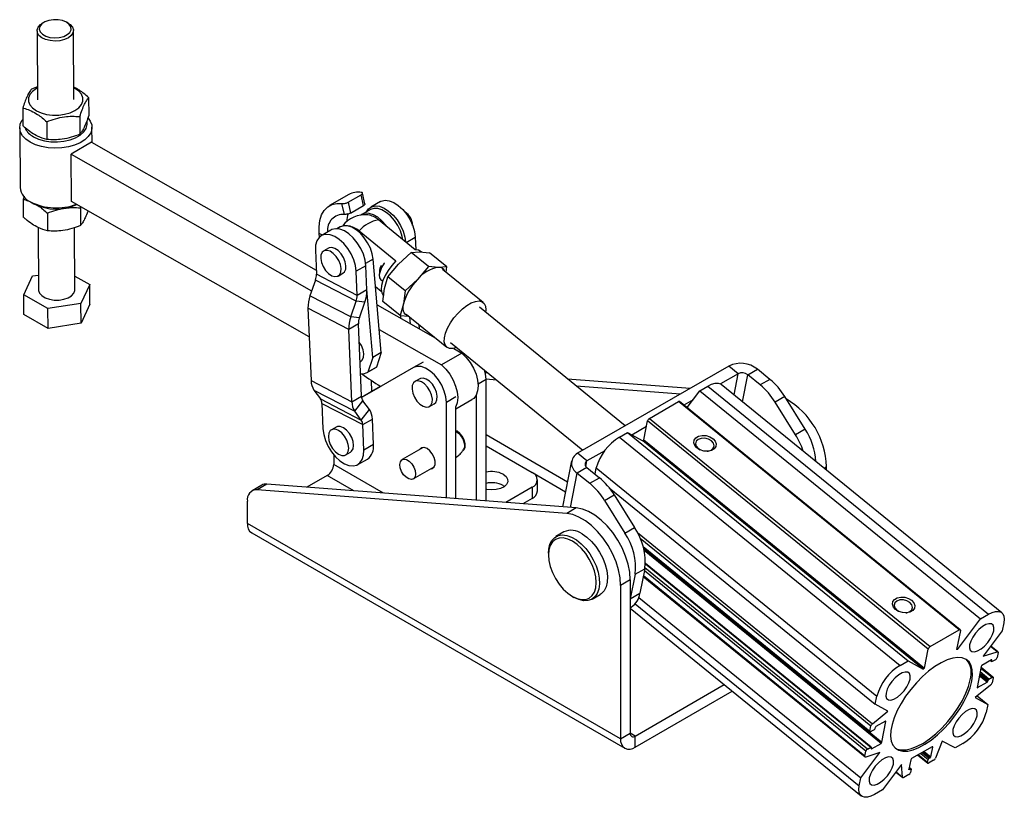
# Model space of a CAD drawing. Extents: x 26 to 331, y 10 to 281.
# Tile 3 of 9: x 103 to 211, y 22 to 108. Entities that reach past the tile are written whole.
import ezdxf

# ---------------------------------------------------------------- set-up
doc = ezdxf.new("R2010")
doc.units = 0
doc.layers.get('0').update_dxf_attribs({"linetype": 'CONTINUOUS'})

msp = doc.modelspace()

# ---------------------------------------------------------------- linework, layer by layer
at = {"color": 7, "linetype": 'CONTINUOUS'}
for p, q in [((105.538721, 107.272696), (105.36071, 107.167009)), ((108.219024, 107.184368), (108.039744, 107.287884)), ((104.794774, 106.361586), (104.840801, 98.782201)), ((108.840729, 98.80649), (108.794702, 106.385878)), ((104.832332, 100.177035), (104.189379, 99.948522)), ((110.467798, 99.009739), (110.479644, 97.058955)), ((103.218057, 97.866709), (103.229903, 95.915926)), ((105.871604, 96.356413), (105.88345, 94.405629)), ((109.496476, 96.927927), (109.508322, 94.977143)), ((102.890747, 95.697522), (102.930554, 89.142377)), ((110.838275, 94.070277), (110.828102, 95.745722)), ((110.792321, 94.096431), (108.547257, 92.800384)), ((110.792321, 94.096431), (135.474103, 80.048514)), ((108.578854, 87.597237), (108.547257, 92.800384)), ((108.547257, 92.800384), (134.972039, 77.760418)), ((103.393456, 88.160187), (103.279012, 87.829144)), ((103.279012, 87.829144), (103.290858, 85.878359)), ((139.059197, 88.358564), (136.937877, 87.133951)), ((138.997302, 87.515688), (140.411515, 88.332096)), ((140.671239, 87.142644), (140.411515, 88.332096)), ((140.820831, 87.328577), (140.561003, 88.518505)), ((104.072912, 87.557877), (104.431471, 87.350838)), ((134.699735, 72.73024), (108.578854, 87.597237)), ((109.557431, 86.890362), (109.601064, 87.015435)), ((109.557431, 86.890362), (109.569277, 84.939577)), ((138.569509, 86.178801), (138.308425, 87.37448)), ((138.997302, 87.515688), (139.257026, 86.326236)), ((139.257026, 86.326236), (140.671239, 87.142644)), ((141.426002, 86.708318), (140.489085, 86.167448)), ((142.522009, 87.577742), (141.461348, 86.965436)), ((105.932559, 86.318848), (105.944405, 84.368063)), ((146.358698, 82.293633), (142.323536, 85.577269)), ((104.926172, 84.724204), (104.967687, 77.887677)), ((108.967614, 77.911966), (108.926297, 84.71549)), ((137.095747, 84.445227), (136.035086, 83.832921)), ((138.120277, 84.799965), (137.759481, 84.591681)), ((135.831432, 83.680373), (135.797687, 84.064853)), ((140.202216, 84.352656), (144.237377, 81.069021)), ((146.351581, 83.664513), (146.410074, 82.294415)), ((135.380256, 82.246741), (135.493032, 79.605125)), ((136.828772, 82.458071), (136.298442, 82.151918)), ((142.630261, 70.981044), (141.729489, 81.24417)), ((144.533798, 80.718404), (145.909258, 81.97946)), ((145.909258, 81.97946), (146.831895, 82.045068)), ((147.800805, 80.440204), (145.909258, 81.97946)), ((146.831895, 82.045068), (147.941179, 81.958785)), ((147.034511, 82.029305), (146.905075, 82.134637)), ((149.832726, 80.419526), (147.941179, 81.958785)), ((140.925319, 80.531999), (139.864659, 79.919693)), ((141.038096, 77.890384), (140.925319, 80.531999)), ((143.344985, 79.305459), (144.533798, 80.718404)), ((147.800805, 80.440204), (146.611992, 79.027259)), ((148.910089, 80.353922), (147.800805, 80.440204)), ((149.832726, 80.419526), (148.910089, 80.353922)), ((153.832391, 76.49749), (149.365772, 80.132228)), ((149.758976, 79.812257), (149.832726, 80.419526)), ((103.34278, 77.328306), (104.314102, 79.410119)), ((104.314102, 79.410119), (104.957827, 79.511611)), ((108.95857, 79.401319), (110.592521, 78.471336)), ((139.977436, 77.278077), (135.493032, 79.605125)), ((137.885813, 79.402213), (138.416143, 79.708366)), ((139.977436, 77.278077), (139.864659, 79.919693)), ((142.418753, 79.891555), (142.407909, 79.473239)), ((142.985485, 78.034062), (143.344985, 79.305459)), ((145.236532, 77.7662), (143.344985, 79.305459)), ((146.611992, 79.027259), (145.236532, 77.7662)), ((110.592521, 78.471336), (109.621199, 76.389524)), ((110.605708, 76.299944), (110.592521, 78.471336)), ((135.387313, 78.955104), (134.78681, 77.22754)), ((139.871716, 76.628057), (135.387313, 78.955104)), ((141.693344, 70.440173), (141.036808, 77.920549)), ((142.630371, 77.712006), (141.994052, 78.229815)), ((142.587564, 78.976101), (142.778356, 78.820842)), ((142.812634, 76.61078), (142.985485, 78.034062)), ((103.355967, 75.156914), (103.34278, 77.328306)), ((105.996327, 75.81801), (103.34278, 77.328306)), ((139.271213, 74.900493), (134.78681, 77.22754)), ((141.038096, 77.890384), (139.977436, 77.278077)), ((145.236532, 77.7662), (145.06368, 76.342918)), ((109.621199, 76.389524), (105.996327, 75.81801)), ((106.009514, 73.646618), (105.996327, 75.81801)), ((109.634386, 74.218132), (109.621199, 76.389524)), ((110.605708, 76.299944), (109.634386, 74.218132)), ((139.050164, 73.54136), (134.56576, 75.868406)), ((134.56576, 75.868406), (134.905798, 67.903539)), ((139.271213, 74.900493), (139.871716, 76.628057)), ((140.817047, 76.53125), (139.871716, 76.628057)), ((140.216543, 74.803687), (140.817047, 76.53125)), ((142.168859, 76.238117), (148.562384, 72.59917)), ((144.704181, 75.071521), (142.812634, 76.61078)), ((145.06368, 76.342918), (144.704181, 75.071521)), ((169.425412, 62.938316), (153.406345, 75.973934)), ((106.009514, 73.646618), (103.355967, 75.156914)), ((140.216543, 74.803687), (139.271213, 74.900493)), ((144.704181, 75.071521), (145.61085, 75.001)), ((144.788552, 74.74709), (144.760461, 75.067143)), ((145.357783, 75.206934), (149.824402, 71.572195)), ((145.824699, 74.157354), (145.761407, 74.878483)), ((109.634386, 74.218132), (106.009514, 73.646618)), ((140.110824, 74.153667), (139.050164, 73.54136)), ((140.450862, 66.188799), (140.110824, 74.153667)), ((146.761418, 74.064717), (146.780693, 73.613239)), ((139.390202, 65.576493), (139.050164, 73.54136)), ((142.406638, 73.528931), (149.240246, 69.639505)), ((147.887335, 73.148496), (147.89456, 72.97927)), ((150.250447, 72.095749), (164.791254, 60.263076)), ((150.597557, 71.440829), (151.48531, 70.935553)), ((141.693344, 70.440173), (141.161457, 68.849344)), ((142.630261, 70.981044), (141.693344, 70.440173)), ((142.630261, 70.981044), (142.098373, 69.390214)), ((151.48531, 70.935553), (149.240246, 69.639505)), ((140.28935, 69.971967), (140.377696, 70.022968)), ((146.154503, 69.33251), (140.464455, 66.050554)), ((141.083889, 68.799674), (142.020805, 69.340544)), ((142.098373, 69.390214), (141.161457, 68.849344)), ((142.020805, 69.340544), (142.098373, 69.390214)), ((180.809453, 69.510184), (164.192444, 59.917389)), ((181.848552, 68.664614), (180.809453, 69.510184)), ((154.050619, 68.789268), (154.341077, 68.766973)), ((181.848552, 68.664614), (179.8988, 67.539046)), ((182.898429, 68.547981), (183.959089, 69.160287)), ((184.268641, 67.432961), (182.898429, 68.547981)), ((185.329302, 68.045267), (183.959089, 69.160287)), ((134.905798, 67.903539), (139.390202, 65.576493)), ((142.559129, 67.259268), (140.464378, 66.05104)), ((142.558194, 67.259849), (140.70595, 66.191495)), ((141.603564, 66.709676), (141.552123, 67.914607)), ((142.557752, 67.260123), (141.76661, 66.803801)), ((146.860371, 68.109029), (146.330041, 67.802876)), ((154.140373, 68.088661), (155.282349, 68.001008)), ((154.140979, 54.676734), (154.140979, 68.029774)), ((163.087768, 68.095614), (176.566902, 67.061011)), ((164.029041, 67.329648), (175.506242, 66.448705)), ((177.646849, 66.795662), (178.525529, 67.302913)), ((178.525529, 67.302913), (209.352084, 42.217607)), ((210.820059, 42.390367), (179.993501, 67.475674)), ((185.329302, 68.045267), (184.268641, 67.432961)), ((135.229472, 66.858867), (139.713875, 64.531821)), ((135.229472, 66.858867), (135.945047, 65.891059)), ((139.390202, 65.576493), (140.450862, 66.188799)), ((141.76661, 66.803801), (140.70595, 66.191495)), ((140.70595, 66.191495), (140.70595, 66.190375)), ((153.080319, 54.758146), (153.080319, 66.363032)), ((176.243066, 64.933369), (177.646849, 66.795662)), ((177.646849, 66.795662), (208.473405, 41.710356)), ((186.966106, 66.154978), (185.905446, 65.542672)), ((189.205305, 62.568776), (186.966106, 66.154978)), ((135.945047, 65.891059), (140.42945, 63.564013)), ((136.099847, 65.391434), (140.58425, 63.064386)), ((136.099847, 65.391434), (136.219467, 62.589522)), ((139.713875, 64.531821), (140.605662, 65.689173)), ((141.321237, 64.721364), (140.605662, 65.689173)), ((147.917412, 65.053172), (148.447742, 65.359325)), ((149.775377, 55.011819), (149.775377, 65.509566)), ((150.836037, 64.799801), (152.591928, 65.813456)), ((150.836037, 54.930408), (150.836037, 65.067435)), ((172.108644, 63.757561), (175.290624, 65.59448)), ((206.117182, 40.509174), (175.290624, 65.59448)), ((206.239512, 40.523571), (175.412956, 65.608875)), ((176.904009, 65.810189), (175.887028, 65.223099)), ((188.144645, 61.956469), (185.905446, 65.542672)), ((140.42945, 63.564013), (139.713875, 64.531821)), ((140.42945, 63.564013), (141.321237, 64.721364)), ((137.667983, 62.800851), (137.137653, 62.494698)), ((140.58425, 63.064386), (141.64491, 63.676692)), ((140.70387, 60.262476), (140.58425, 63.064386)), ((141.76453, 60.874782), (141.64491, 63.676692)), ((171.772281, 62.847706), (170.176087, 61.926243)), ((171.483591, 61.386411), (171.896403, 63.476)), ((202.722958, 38.390694), (171.896403, 63.476)), ((172.108644, 63.757561), (202.935202, 38.672255)), ((168.802811, 61.690107), (169.68149, 62.197358)), ((168.802811, 61.690107), (199.629366, 36.604801)), ((169.68149, 62.197358), (200.508046, 37.112052)), ((169.68149, 62.197358), (171.3605, 61.276999)), ((189.205305, 62.568776), (188.144645, 61.956469)), ((141.76453, 60.874782), (140.70387, 60.262476)), ((154.140979, 60.740931), (159.206022, 57.816943)), ((202.187055, 36.191693), (171.3605, 61.276999)), ((171.483591, 61.386411), (202.310146, 36.301107)), ((137.401008, 59.753358), (137.401008, 58.700043)), ((138.725024, 59.744993), (139.255354, 60.051146)), ((147.218397, 60.548279), (144.920286, 59.221608)), ((151.598915, 60.248158), (151.74824, 60.334362)), ((165.231543, 59.071818), (164.192444, 59.917389)), ((167.181295, 60.197386), (165.231543, 59.071818)), ((140.049039, 58.676293), (141.1097, 59.288599)), ((163.543754, 59.085104), (162.545408, 54.031645)), ((191.556156, 58.066489), (191.556156, 58.447244)), ((136.693902, 57.475298), (134.462553, 56.187168)), ((146.145186, 57.099788), (148.443298, 58.42646)), ((165.22076, 58.34288), (164.1601, 57.730574)), ((164.1601, 57.730574), (165.530312, 56.615554)), ((165.22076, 58.34288), (166.590972, 57.22786)), ((166.117924, 57.612806), (166.255926, 58.311345)), ((166.255926, 58.311345), (197.082479, 33.22604)), ((129.495076, 56.41277), (128.434416, 55.800464)), ((130.041938, 56.526476), (128.981278, 55.91417)), ((164.059472, 53.915431), (130.041938, 56.526476)), ((156.024042, 56.38803), (156.178415, 56.286079)), ((159.791809, 55.775724), (159.791809, 57.000535)), ((165.530312, 56.615554), (166.590972, 57.22786)), ((162.998812, 53.303125), (128.981278, 55.91417)), ((159.206023, 56.184127), (156.306881, 54.510488)), ((159.206023, 56.184127), (159.206023, 54.959316)), ((167.167116, 54.725265), (168.227777, 55.337571)), ((167.675121, 56.120743), (196.906205, 32.333762)), ((168.227777, 55.337571), (170.466976, 51.751368)), ((127.916547, 52.204038), (127.916547, 54.655852)), ((159.206023, 54.959316), (158.179556, 54.366749)), ((167.167116, 54.725265), (169.406315, 51.139062)), ((164.059472, 53.915431), (162.998812, 53.303125)), ((168.928739, 28.528203), (127.916547, 52.204038)), ((128.382628, 51.173887), (169.39482, 27.498052)), ((162.701887, 51.271068), (161.818003, 50.760812)), ((169.406315, 51.139062), (170.466976, 51.751368)), ((160.995887, 48.943741), (160.995885, 48.739641)), ((171.42561, 49.594623), (196.340514, 29.319963)), ((196.461399, 27.62056), (171.65203, 47.809341)), ((170.523892, 46.62053), (169.989514, 43.915583)), ((170.523892, 46.62053), (171.584552, 47.232836)), ((171.584552, 47.232836), (171.050175, 44.527889)), ((169.989399, 45.99702), (168.928739, 45.384714)), ((169.989399, 45.99702), (169.989399, 29.140509)), ((171.416374, 46.381549), (195.798779, 26.540213)), ((165.786429, 43.88655), (166.670313, 44.396805)), ((168.928739, 45.384714), (168.928739, 28.528203)), ((169.989514, 43.915583), (171.050175, 44.527889)), ((163.625014, 44.185366), (163.80176, 44.083298)), ((170.928344, 44.084435), (195.308244, 24.245136)), ((169.9894, 42.895845), (195.359754, 22.250559)), ((169.989401, 42.960273), (170.086313, 43.016219)), ((208.473405, 41.710356), (209.352084, 42.217607)), ((205.951669, 38.364959), (208.473405, 41.710356)), ((211.047838, 41.288071), (210.871564, 40.395792)), ((202.935202, 38.672255), (206.117182, 40.509174)), ((206.258492, 40.431714), (205.84568, 38.342127)), ((210.871564, 40.395792), (208.774277, 37.61348)), ((202.310146, 36.301107), (202.722958, 38.390694)), ((205.864246, 38.436101), (205.951669, 38.364959)), ((208.774277, 37.61348), (210.30324, 38.106617)), ((210.381028, 38.100716), (209.612791, 38.725874)), ((210.400009, 38.008859), (210.290685, 37.455481)), ((199.629366, 36.604801), (200.508046, 37.112052)), ((200.508046, 37.112052), (202.187055, 36.191693)), ((209.677343, 37.204779), (208.634361, 36.602678)), ((209.568798, 37.142116), (209.718409, 37.020369)), ((209.710818, 37.057111), (209.733867, 37.173796)), ((210.120894, 37.23023), (209.767341, 37.026127)), ((208.549463, 36.490054), (208.095525, 34.192296)), ((209.839298, 35.320963), (208.529127, 36.387122)), ((208.152053, 34.161309), (209.195036, 34.76341)), ((209.279929, 34.876038), (209.302984, 34.992719)), ((209.387877, 35.105346), (209.74143, 35.309448)), ((209.854481, 35.247478), (209.745158, 34.6941)), ((170.519729, 28.834257), (180.318145, 34.490762)), ((170.519729, 27.609446), (181.198643, 33.774252)), ((209.579879, 34.445066), (207.877197, 33.072614)), ((196.906205, 32.333762), (197.082479, 33.22604)), ((207.877197, 33.072614), (209.273603, 32.307167)), ((208.106167, 33.257175), (209.273603, 32.307167)), ((196.599928, 30.195863), (198.302611, 31.568316)), ((198.302611, 31.568316), (196.906205, 32.333762)), ((209.273603, 32.307167), (209.097329, 31.414888)), ((198.027759, 30.479617), (196.984777, 29.877516)), ((197.630345, 28.150876), (198.084282, 30.448634)), ((196.325326, 29.393451), (196.43465, 29.946829)), ((196.791931, 29.535583), (196.438377, 29.331481)), ((196.899878, 29.764892), (196.876829, 29.648207)), ((168.928739, 28.528203), (169.989399, 29.140509)), ((170.519729, 27.609446), (170.519729, 28.834257)), ((204.275356, 28.294324), (203.518246, 26.403552)), ((205.671761, 27.528877), (204.275356, 28.294324)), ((195.779799, 26.63207), (195.889122, 27.185448)), ((196.058913, 27.410699), (196.412467, 27.614801)), ((196.468995, 27.583815), (196.445941, 27.467134)), ((196.50247, 27.436147), (197.545452, 28.038248)), ((203.171547, 27.660023), (200.908805, 26.35377)), ((203.018837, 26.569915), (203.22807, 27.62904)), ((206.550441, 28.036128), (205.671761, 27.528877)), ((195.308244, 24.245136), (197.405531, 27.02745)), ((197.405531, 27.02745), (195.876567, 26.534313)), ((200.823907, 26.241146), (200.614674, 25.182021)), ((201.578852, 26.740581), (202.678395, 25.845821)), ((202.663208, 25.919309), (202.734135, 26.278333)), ((203.321204, 26.171929), (202.776259, 25.857339)), ((202.819034, 26.390958), (202.933939, 26.457291)), ((199.80369, 25.712887), (197.706403, 22.930574)), ((199.180809, 24.886552), (199.934631, 24.273124)), ((199.912497, 24.321997), (199.80369, 25.712887)), ((200.835034, 25.22313), (200.65219, 25.371921)), ((200.671197, 25.151038), (200.786102, 25.217371)), ((200.842625, 25.186388), (200.771697, 24.827363)), ((195.13197, 23.352858), (195.308244, 24.245136)), ((200.601905, 24.602112), (200.056961, 24.287522)), ((197.706403, 22.930574), (196.827723, 22.423323))]:
    msp.add_line(p, q, dxfattribs=at)
at = {"color": 8, "linetype": 'CONTINUOUS'}
for p, q in [((136.155469, 83.902418), (135.797687, 84.064853)), ((145.370238, 83.097996), (146.351581, 83.664513)), ((141.729489, 81.24417), (140.90675, 80.769213)), ((147.214772, 69.944591), (146.154503, 69.33251)), ((181.389281, 66.339849), (181.848552, 68.664614)), ((182.313602, 65.587677), (182.898429, 68.547981)), ((154.140979, 68.029774), (153.261782, 67.522224)), ((150.835646, 66.121646), (149.775377, 65.509566)), ((154.140979, 61.965443), (163.091952, 56.798157)), ((142.872026, 55.541692), (137.401008, 58.700043)), ((165.109799, 58.455578), (165.231543, 59.071818)), ((191.282438, 58.28923), (191.556156, 58.447244)), ((139.609598, 55.792102), (136.693902, 57.475298)), ((159.227954, 57.804083), (162.874771, 55.698821)), ((163.41615, 53.96481), (164.1601, 57.730574)), ((170.780008, 51.206988), (196.599928, 30.195863)), ((171.078774, 50.580334), (196.43465, 29.946829)), ((171.403157, 49.674025), (196.325326, 29.393451)), ((171.465958, 49.442311), (197.630345, 28.150876)), ((197.545452, 28.038248), (171.518872, 49.217542)), ((171.649866, 47.765526), (196.412467, 27.614801)), ((195.889122, 27.185448), (171.538704, 47.000755)), ((196.058913, 27.410699), (171.599675, 47.314561)), ((195.779799, 26.63207), (171.42938, 46.447377)), ((170.523537, 43.378126), (195.13197, 23.352858)), ((210.30324, 38.106617), (209.585975, 38.690296)), ((209.590768, 37.154802), (209.710818, 37.057111)), ((209.733867, 37.173796), (209.688754, 37.210506)), ((209.302984, 34.992719), (208.398987, 35.728352)), ((209.387877, 35.105346), (208.42991, 35.884897)), ((208.513613, 36.308592), (209.74143, 35.309448)), ((209.195036, 34.76341), (208.345008, 35.455125)), ((208.375932, 35.611671), (209.279929, 34.876038)), ((208.098079, 34.20523), (208.152053, 34.161309)), ((198.084282, 30.448634), (198.039169, 30.485344)), ((170.519729, 28.834257), (169.9894, 29.140409)), ((196.448495, 27.480069), (196.50247, 27.436147)), ((202.933939, 26.457291), (202.16792, 27.080643)), ((202.298547, 27.156054), (203.018837, 26.569915)), ((203.22807, 27.62904), (203.182957, 27.665751)), ((202.663208, 25.919309), (201.622797, 26.76595)), ((201.922387, 26.938899), (202.734135, 26.278333)), ((202.053015, 27.01431), (202.819034, 26.390958)), ((199.195226, 24.90568), (199.912497, 24.321997)), ((200.617228, 25.194956), (200.671197, 25.151038)), ((200.786102, 25.217371), (200.64443, 25.332657))]:
    msp.add_line(p, q, dxfattribs=at)
at = {"color": 7, "linetype": 'CONTINUOUS', "flags": 128}
for points in [[(107.312346, 105.268467), (106.771947, 105.227279), (106.233241, 105.271119), (105.736179, 105.396731), (105.317622, 105.594807), (105.008619, 105.85065), (104.832084, 106.145288), (104.801109, 106.456867), (104.917994, 106.762283), (105.174066, 107.038879), (105.36071, 107.167009)], [(107.246401, 105.611476), (107.72452, 105.732997), (108.119913, 105.92965), (108.397448, 106.183966), (108.532467, 106.473343), (108.512968, 106.772073), (108.340685, 107.05361), (108.03093, 107.292939), (107.611223, 107.468791), (107.118855, 107.565549), (106.597578, 107.574607), (106.093712, 107.495165), (105.652021, 107.334279), (105.311755, 107.106248), (105.103149, 106.831331), (105.044739, 106.533953), (105.141711, 106.240543), (105.385451, 105.977171), (105.754304, 105.767233), (106.215491, 105.62939), (106.728037, 105.575886), (107.246401, 105.611476)], [(108.219024, 107.184368), (108.441693, 107.03086), (108.686744, 106.753032), (108.791476, 106.447073), (108.748117, 106.135674), (108.559887, 105.84193), (108.240742, 105.587631), (107.814354, 105.391631), (107.312346, 105.268467)], [(104.833018, 100.063915), (104.719497, 100.00169), (104.300643, 99.698917), (104.009161, 99.350787), (103.859669, 98.974753), (103.859662, 98.589672), (104.009138, 98.214856), (104.300603, 97.869097), (104.719443, 97.569735), (105.244655, 97.331779), (105.849904, 97.167163), (106.504838, 97.08414), (107.176618, 97.086873), (107.831553, 97.175229), (108.436811, 97.344771), (108.962033, 97.587002), (109.380887, 97.889775), (109.672366, 98.237908), (109.821861, 98.613939), (109.821868, 98.999021), (109.672391, 99.373837), (109.380924, 99.719596), (108.962084, 100.018959), (108.832943, 100.088206)], [(104.053094, 94.101562), (103.572721, 94.433113), (103.211136, 94.811235), (102.98141, 95.222261), (102.891845, 95.651335), (102.94568, 96.082948), (103.140969, 96.501502), (103.225617, 96.621462)], [(110.402092, 96.761497), (110.639693, 96.429703), (110.800063, 96.007743), (110.818009, 95.575442), (110.692882, 95.148423), (110.429204, 94.742121), (110.036502, 94.371223), (109.528975, 94.049131), (108.924963, 93.787486), (108.246296, 93.595748), (107.517506, 93.480842), (106.76493, 93.446925), (106.015767, 93.495221), (105.297099, 93.623986), (104.634898, 93.828564), (104.053094, 94.101562)], [(104.404161, 94.71536), (104.967708, 94.45606), (105.613822, 94.269976), (106.314269, 94.165242), (107.038432, 94.146435), (107.754663, 94.214375), (108.431658, 94.366097), (109.03983, 94.594967), (109.5526, 94.890983), (109.947557, 95.241207), (110.20744, 95.630333), (110.320887, 96.041356), (110.295406, 96.407305)], [(142.522009, 87.577742), (142.622783, 87.628963), (143.034416, 87.724616), (143.499952, 87.675027), (143.996047, 87.482676), (144.497825, 87.157209), (144.980126, 86.714949), (145.418763, 86.178071), (145.791742, 85.573498), (146.080361, 84.931544), (146.270146, 84.2844), (146.351581, 83.664513)], [(135.797687, 84.064853), (135.781713, 84.821769), (135.871269, 85.510806), (136.063971, 86.113612), (136.354685, 86.614136), (136.73567, 86.99904), (137.196776, 87.258076), (137.725724, 87.384342), (138.308425, 87.37448)], [(141.002603, 86.463897), (141.225034, 86.780549), (141.562123, 87.016657), (141.973756, 87.11231), (142.439292, 87.062721), (142.935387, 86.87037), (143.437165, 86.544903), (143.919466, 86.102643), (144.358103, 85.565765), (144.731082, 84.961192), (145.0197, 84.319238), (145.209486, 83.672094), (145.283911, 83.168246)], [(145.005162, 83.395079), (144.932217, 83.747473), (144.728616, 84.360612), (144.434617, 84.961191), (144.064964, 85.519098), (143.638193, 86.006352), (143.175703, 86.398526), (142.700686, 86.675954), (142.236962, 86.82472), (141.807782, 86.837369), (141.434669, 86.713265), (141.426002, 86.708318)], [(143.229845, 84.839756), (143.128048, 84.978228), (142.701277, 85.465482), (142.238787, 85.857656), (141.76377, 86.135083), (141.300045, 86.28385), (140.870866, 86.296499), (140.497752, 86.172395), (140.37781, 86.092883)], [(140.925319, 80.531999), (140.843884, 81.151885), (140.654099, 81.799029), (140.36548, 82.440983), (139.992501, 83.045556), (139.553864, 83.582435), (139.071563, 84.024695), (138.569785, 84.350162), (138.07369, 84.542513), (137.608154, 84.592102), (137.196521, 84.496449), (137.095747, 84.445227)], [(141.729489, 81.24417), (141.626493, 81.839119), (141.422892, 82.452258), (141.128893, 83.052837), (140.75924, 83.610744), (140.332469, 84.097998), (139.869979, 84.490172), (139.394962, 84.7676), (138.931237, 84.916366), (138.502058, 84.929015), (138.128944, 84.804911), (138.120277, 84.799965)], [(139.864659, 79.919693), (139.783224, 80.539579), (139.593438, 81.186723), (139.30482, 81.828677), (138.931841, 82.43325), (138.493204, 82.970129), (138.010903, 83.412389), (137.509125, 83.737856), (137.01303, 83.930207), (136.547494, 83.979795), (136.135861, 83.884143), (135.798772, 83.648035), (135.553131, 83.283321), (135.411254, 82.80828), (135.380256, 82.246741)], [(138.416143, 79.708366), (138.578721, 79.852282), (138.713592, 80.148885), (138.741656, 80.536947), (138.660164, 80.978479), (138.477095, 81.430268), (138.210367, 81.848081), (137.886091, 82.191028), (137.536009, 82.425531), (137.194388, 82.528641), (136.894671, 82.490262), (136.828772, 82.458071)], [(146.905075, 82.134637), (146.702952, 82.246813), (146.358698, 82.293633)], [(135.972929, 81.323337), (136.054421, 80.881801), (136.23749, 80.430014), (136.504218, 80.012199), (136.828494, 79.669254), (137.178576, 79.43475), (137.520196, 79.331639), (137.819914, 79.370019), (138.048391, 79.546129), (138.183262, 79.842732), (138.211326, 80.230793), (138.129834, 80.672326), (137.946764, 81.124115), (137.680037, 81.541928), (137.355761, 81.884875), (137.005679, 82.119378), (136.664058, 82.222488), (136.364341, 82.184109), (136.135864, 82.008), (136.000993, 81.711399), (135.972929, 81.323337)], [(142.97692, 80.86496), (142.931948, 80.800383), (142.665821, 80.3507), (142.487514, 79.91412), (142.41025, 79.523021), (142.43976, 79.206413), (142.573855, 78.987772), (142.587564, 78.976101)], [(144.237377, 81.069021), (143.783613, 80.561515), (143.381662, 80.012767), (143.050162, 79.448218), (142.804483, 78.894044), (142.656016, 78.375941), (142.611646, 77.917932), (142.673429, 77.541253), (142.838501, 77.26337), (142.897086, 77.209343)], [(104.967687, 77.887677), (104.970913, 77.826482), (105.075644, 77.520523), (105.320695, 77.242695), (105.687896, 77.013602), (106.150009, 76.850237), (106.672761, 76.764715), (107.217385, 76.763378), (107.74349, 76.846325), (108.212051, 77.007406), (108.588322, 77.234674), (108.844395, 77.511272), (108.961279, 77.816687), (108.967614, 77.911966)], [(145.599984, 75.009841), (145.597025, 75.010542), (145.41078, 75.081341), (145.257917, 75.196425), (145.141052, 75.353827), (145.062184, 75.550851), (145.022663, 75.784127), (145.023164, 76.049664), (145.06368, 76.342918)], [(150.933326, 71.540053), (150.905913, 71.529723), (150.476955, 71.421549), (150.111189, 71.435568), (149.825717, 71.571128), (149.633888, 71.821888), (149.544673, 72.176122), (149.562241, 72.617268), (149.685772, 73.124699), (149.909491, 73.674687), (150.222935, 74.241516), (150.611448, 74.79868), (151.056865, 75.320127), (151.538358, 75.781478), (152.033413, 76.161158), (152.518881, 76.441413), (152.972063, 76.609138), (153.371768, 76.656492), (153.699307, 76.581263), (153.939365, 76.386965), (154.080715, 76.082684), (154.11675, 75.682648), (154.089223, 75.418236)], [(140.377696, 70.022968), (140.541359, 70.168299), (140.675631, 70.465534), (140.703047, 70.854028), (140.620925, 71.295753), (140.437302, 71.747469), (140.197238, 72.129554)], [(151.48531, 70.935553), (151.968251, 70.458917), (152.401526, 69.892846), (152.763804, 69.265211), (153.037249, 68.60691), (153.2084, 67.950353), (153.268832, 67.32786), (153.215568, 66.770077), (153.051231, 66.304466), (152.783912, 65.953948), (152.592319, 65.813682)], [(149.775377, 65.509566), (149.71678, 66.115175), (149.544224, 66.754982), (149.267244, 67.393641), (148.901142, 67.995865), (148.466142, 68.528387), (147.986278, 68.961785), (147.48806, 69.272117), (146.999013, 69.442236), (146.546154, 69.462745), (146.154503, 69.33251)], [(149.240246, 69.639505), (149.723187, 69.162869), (150.156462, 68.596798), (150.51874, 67.969163), (150.792185, 67.310863), (150.963336, 66.654305), (151.023768, 66.031812), (150.970504, 65.474029), (150.835646, 65.067209)], [(147.224072, 68.179793), (146.924693, 68.140579), (146.860371, 68.109029)], [(148.447742, 65.359325), (148.611405, 65.504657), (148.745676, 65.801892), (148.773093, 66.190386), (148.690971, 66.632111), (148.507348, 67.083825), (148.240199, 67.501314), (147.915675, 67.843711), (147.565541, 68.077498), (147.224072, 68.179793)], [(154.140979, 68.029774), (154.082382, 68.635383), (153.979195, 69.061458)], [(146.693742, 67.87364), (146.394362, 67.834426), (146.166379, 67.657545), (146.032107, 67.36031), (146.00469, 66.971816), (146.086812, 66.530092), (146.270435, 66.078377), (146.537584, 65.660887), (146.862108, 65.318491), (147.212242, 65.084703), (147.553711, 64.982409), (147.853091, 65.021622), (148.081074, 65.198504), (148.215346, 65.495739), (148.242763, 65.884233), (148.160641, 66.325958), (147.977018, 66.777672), (147.709869, 67.195161), (147.385344, 67.537558), (147.035211, 67.771345), (146.693742, 67.87364)], [(178.525529, 67.302913), (178.931202, 67.500428), (179.304928, 67.607577), (179.632351, 67.62023), (179.900885, 67.537907), (179.993501, 67.475674)], [(139.255354, 60.051146), (139.367851, 60.137835), (139.528224, 60.40606), (139.584195, 60.774125), (139.530286, 61.205998), (139.371773, 61.659408), (139.124173, 62.089969), (138.811722, 62.455536), (138.465005, 62.720325), (138.117962, 62.858416), (137.804563, 62.856293), (137.667983, 62.800851)], [(136.219467, 62.589522), (136.300903, 61.969637), (136.490688, 61.322493), (136.779306, 60.680538), (137.152285, 60.075965), (137.590922, 59.539087), (138.073223, 59.096827), (138.575001, 58.771361), (139.071096, 58.579011), (139.536632, 58.529419), (139.948265, 58.625075), (140.285354, 58.86118), (140.530995, 59.225896), (140.672872, 59.700935), (140.70387, 60.262476)], [(136.808811, 61.77172), (136.86272, 61.339846), (137.021234, 60.886437), (137.268834, 60.455875), (137.581285, 60.090308), (137.928002, 59.825519), (138.275045, 59.687428), (138.588444, 59.689551), (138.837521, 59.831682), (138.997894, 60.099907), (139.053865, 60.467972), (138.999956, 60.899845), (138.841443, 61.353254), (138.593843, 61.783816), (138.281392, 62.149383), (137.934675, 62.414172), (137.587632, 62.552263), (137.274233, 62.550139), (137.025156, 62.408009), (136.864783, 62.139783), (136.808811, 61.77172)], [(151.596446, 60.189), (151.739773, 60.321935), (151.846863, 60.599876), (151.846863, 60.961443), (151.739773, 61.363025), (151.538511, 61.756188), (151.26735, 62.093509), (150.958998, 62.334302), (150.836037, 62.395558)], [(179.086273, 61.522129), (179.329129, 61.250355), (179.436083, 60.949817), (179.394235, 60.656764), (179.208634, 60.406541), (178.901665, 60.229331), (178.510351, 60.146509), (178.081895, 60.16806), (177.667972, 60.291389), (177.318506, 60.501619), (177.07565, 60.773394), (176.968697, 61.073932), (177.010542, 61.366989), (177.196145, 61.617208), (177.503115, 61.794417), (177.894426, 61.877244), (178.322885, 61.855688), (178.736808, 61.73236), (179.086273, 61.522129)], [(151.762835, 60.921282), (151.756357, 60.577715), (151.678587, 60.363466)], [(178.902473, 61.278295), (178.572866, 61.469134), (178.182184, 61.56669), (177.789899, 61.556116), (177.45574, 61.439015), (177.230573, 61.233224), (177.148684, 60.970063), (177.222533, 60.689603), (177.440883, 60.434537), (177.628852, 60.309842)], [(178.453564, 60.14325), (178.553454, 60.15672), (178.887616, 60.273818), (179.112781, 60.479612), (179.194672, 60.742772), (179.120823, 61.023232), (178.902473, 61.278295)], [(148.089716, 58.222341), (148.233569, 58.253244), (148.434832, 58.414033), (148.541921, 58.691974), (148.541921, 59.05354), (148.434832, 59.455123), (148.233569, 59.848286), (147.962409, 60.185607), (147.654057, 60.4264), (147.345705, 60.541622), (147.074544, 60.517377), (146.873282, 60.356586), (146.864815, 60.34416)], [(145.400724, 59.225484), (145.701485, 59.044379), (145.981891, 58.756689), (146.208124, 58.397112), (146.352894, 58.009021), (146.398741, 57.639225), (146.340135, 57.332326), (146.184145, 57.125341), (145.949586, 57.043235), (145.664748, 57.095911), (145.363987, 57.277016), (145.083581, 57.564707), (144.857349, 57.924283), (144.712578, 58.312374), (144.666731, 58.682171), (144.725337, 58.98907), (144.881327, 59.196055), (145.115887, 59.278161), (145.400724, 59.225484)], [(156.024042, 57.612842), (156.333807, 57.370544), (156.506096, 57.086302), (156.525601, 56.785372), (156.390589, 56.494492), (156.113055, 56.239509), (155.717661, 56.043078), (155.239538, 55.922654), (154.721171, 55.888937), (154.208616, 55.944923), (154.140979, 55.959497)], [(168.928739, 45.384714), (168.871129, 46.222603), (168.699863, 47.104254), (168.419589, 48.005722), (168.037923, 48.902524), (167.56523, 49.770305), (167.014345, 50.5855), (166.400228, 51.325967), (165.739561, 51.971599), (165.050283, 52.504859), (164.351114, 52.911268), (163.661044, 53.179789), (162.998812, 53.303125)], [(169.989399, 45.99702), (169.93179, 46.834909), (169.760523, 47.71656), (169.480249, 48.618028), (169.098583, 49.51483), (168.625891, 50.382611), (168.075005, 51.197806), (167.460889, 51.938273), (166.800221, 52.583905), (166.110943, 53.117165), (165.411775, 53.523575), (164.721704, 53.792095), (164.059472, 53.915431)], [(160.995887, 48.943741), (161.024449, 49.388444), (161.150231, 49.914551), (161.371863, 50.347018), (161.681334, 50.670213), (162.067457, 50.872456), (162.516282, 50.946437), (163.011581, 50.889482), (163.535458, 50.70365), (164.068974, 50.395657), (164.592851, 49.976634), (165.088151, 49.461728), (165.536973, 48.869548), (165.923098, 48.221495), (166.232569, 47.540992), (166.454199, 46.852635), (166.579981, 46.181304), (166.605366, 45.55126), (166.529439, 44.985277), (166.354943, 44.50381), (166.088185, 44.124261), (165.738806, 43.860346), (165.319432, 43.721606), (164.845224, 43.713053), (164.333316, 43.835), (163.802216, 44.083035), (163.802216, 44.083035)], [(164.6861, 51.074583), (165.2172, 50.709422), (165.729108, 50.240333), (166.203316, 49.684272), (166.62269, 49.061333), (166.972069, 48.394035), (167.238827, 47.706492), (167.413323, 47.023556), (167.48925, 46.369909), (167.463865, 45.769174), (167.338083, 45.243068), (167.116453, 44.8106), (166.806982, 44.487406), (166.670313, 44.396805)], [(163.62544, 44.18512), (164.138441, 43.947316), (164.631725, 43.835345), (165.086342, 43.853503), (165.484814, 44.001099), (165.811835, 44.272457), (166.05483, 44.657151), (166.204467, 45.140397), (166.254993, 45.703623), (166.204467, 46.325184), (166.05483, 46.981197), (165.811835, 47.646447), (165.484814, 48.295374), (165.086342, 48.903036), (164.631725, 49.446086), (164.138441, 49.903646), (163.62544, 50.258141), (163.112439, 50.495945), (162.619153, 50.607919), (162.164538, 50.589758), (161.766064, 50.442163), (161.439046, 50.170804), (161.196049, 49.786112), (161.046412, 49.302866), (160.995885, 48.739641), (161.046412, 48.118078), (161.196049, 47.462065), (161.439046, 46.796814), (161.766064, 46.147889), (162.164538, 45.540225), (162.619153, 44.997178), (163.112439, 44.539615), (163.62544, 44.18512)], [(200.907317, 43.765117), (201.150173, 43.493343), (201.257129, 43.192803), (201.215278, 42.899751), (201.029681, 42.649527), (200.722711, 42.472318), (200.331395, 42.389496), (199.902941, 42.411047), (199.489015, 42.534377), (199.13955, 42.744607), (198.896694, 43.016382), (198.789743, 43.316918), (198.831589, 43.609972), (199.017191, 43.860194), (199.324161, 44.037404), (199.715472, 44.120227), (200.143931, 44.098675), (200.557852, 43.975348), (200.907317, 43.765117)], [(200.723519, 43.521281), (200.39391, 43.71212), (200.003227, 43.809678), (199.610945, 43.799101), (199.276786, 43.682002), (199.051619, 43.476209), (198.969727, 43.213051), (199.043577, 42.93259), (199.261929, 42.677524), (199.460814, 42.547007)], [(200.27461, 42.386235), (200.374498, 42.399708), (200.708662, 42.516803), (200.933824, 42.7226), (201.015716, 42.985758), (200.941866, 43.266218), (200.723519, 43.521281)], [(209.352084, 42.217607), (209.757757, 42.415124), (210.131483, 42.522271), (210.458908, 42.534924), (210.727441, 42.452601), (210.926764, 42.278467), (211.049223, 42.019208), (211.090101, 41.684793), (211.047838, 41.288071)], [(209.933983, 40.406495), (209.955215, 40.754799), (209.867312, 41.01288), (209.677403, 41.15983), (209.400869, 41.18374), (209.060113, 41.082678), (208.682743, 40.864827), (208.299334, 40.547837), (207.940941, 40.157392), (207.636602, 39.725119), (207.410975, 39.286041), (207.282332, 38.87573), (207.261106, 38.527424), (207.349003, 38.269344), (207.538913, 38.122396), (207.815446, 38.098486), (208.156203, 38.199548), (208.533572, 38.417399), (208.916981, 38.734388), (209.275374, 39.124834), (209.579713, 39.557105), (209.805346, 39.996182), (209.933983, 40.406495)], [(206.117182, 40.509174), (206.150985, 40.525635), (206.182129, 40.534564), (206.209414, 40.535618), (206.231793, 40.528758), (206.248404, 40.514246), (206.258607, 40.492643), (206.262013, 40.464775), (206.258492, 40.431714)], [(210.30324, 38.106617), (210.328495, 38.112435), (210.350931, 38.112763), (210.369959, 38.107589), (210.385069, 38.097051), (210.395852, 38.081431), (210.402028, 38.061145), (210.403427, 38.036736), (210.400009, 38.008859)], [(207.509324, 34.871739), (207.592869, 35.526899), (207.570864, 36.106906), (207.443835, 36.598159), (207.214749, 36.989149), (206.888983, 37.270707), (206.47417, 37.436235), (205.980034, 37.481854), (205.418151, 37.406496), (204.801699, 37.211925), (204.145125, 36.902702), (203.463815, 36.486075), (202.773744, 35.971809), (202.091081, 35.371961), (201.431831, 34.700586), (200.811444, 33.973424), (200.244462, 33.207517), (199.744178, 32.420818), (199.322308, 31.63177), (198.988755, 30.858861), (198.751323, 30.120212), (198.615584, 29.433137), (198.584725, 28.813736), (198.659459, 28.27653), (198.838041, 27.83411), (199.11628, 27.496849), (199.487665, 27.272645), (199.943473, 27.166763), (200.473037, 27.181675), (201.063936, 27.317038), (201.702324, 27.569675), (202.373234, 27.933669), (203.060944, 28.400484), (203.749331, 28.959181), (204.422265, 29.596662), (205.063963, 30.29799), (205.659396, 31.04672), (206.194601, 31.825306), (206.657032, 32.6155), (207.035857, 33.398776), (207.322191, 34.156778), (207.509324, 34.871739)], [(209.733867, 37.173796), (209.735273, 37.18702), (209.733916, 37.198165), (209.729831, 37.206809), (209.723187, 37.212613), (209.714236, 37.215357), (209.703323, 37.214935), (209.690864, 37.211364), (209.677343, 37.204779)], [(209.767341, 37.026127), (209.753819, 37.019543), (209.74136, 37.015972), (209.730448, 37.01555), (209.721497, 37.018293), (209.714853, 37.024098), (209.710768, 37.032742), (209.709405, 37.043889), (209.710818, 37.057111)], [(200.741595, 35.099842), (200.762826, 35.448146), (200.674924, 35.706228), (200.485015, 35.853177), (200.208481, 35.877088), (199.867724, 35.776025), (199.490355, 35.558174), (199.106946, 35.241185), (198.748553, 34.850739), (198.444214, 34.418466), (198.218586, 33.979388), (198.089944, 33.569077), (198.068718, 33.220771), (198.156615, 32.962691), (198.346525, 32.815744), (198.623058, 32.791833), (198.963815, 32.892896), (199.341184, 33.110746), (199.724593, 33.427736), (200.082986, 33.818182), (200.387325, 34.250453), (200.612958, 34.689529), (200.741595, 35.099842)], [(199.061556, 27.54702), (199.314478, 27.413576), (199.770292, 27.30769), (200.299855, 27.322603), (200.890754, 27.457966), (201.529143, 27.710603), (202.200053, 28.074597), (202.887763, 28.541411), (203.57615, 29.100109), (204.249079, 29.737593), (204.890782, 30.438918), (205.486215, 31.187647), (206.021419, 31.966234), (206.483851, 32.756428), (206.862676, 33.539704), (207.14901, 34.297705), (207.336137, 35.01267)], [(209.74143, 35.309448), (209.768477, 35.322614), (209.793389, 35.329759), (209.815221, 35.3306), (209.833122, 35.325113), (209.84641, 35.313504), (209.854574, 35.29622), (209.857301, 35.273925), (209.854481, 35.247478)], [(208.095525, 34.192296), (208.094118, 34.17907), (208.095481, 34.167923), (208.099561, 34.159283), (208.106205, 34.153478), (208.115155, 34.150734), (208.126074, 34.151154), (208.138527, 34.154728), (208.152053, 34.161309)], [(208.089863, 31.071851), (208.111095, 31.420155), (208.023193, 31.678237), (207.833283, 31.825185), (207.55675, 31.849096), (207.215993, 31.748034), (206.838624, 31.530183), (206.455214, 31.213193), (206.096821, 30.822747), (205.792483, 30.390475), (205.566855, 29.951397), (205.438213, 29.541086), (205.416986, 29.192779), (205.504883, 28.934701), (205.694793, 28.787752), (205.971326, 28.763842), (206.312083, 28.864904), (206.689452, 29.082755), (207.072862, 29.399744), (207.431255, 29.79019), (207.735593, 30.222462), (207.961226, 30.661538), (208.089863, 31.071851)], [(198.084282, 30.448634), (198.08569, 30.461858), (198.084331, 30.473003), (198.080247, 30.481647), (198.073603, 30.487451), (198.064652, 30.490195), (198.053739, 30.489773), (198.04128, 30.486202), (198.027759, 30.479617)], [(196.438377, 29.331481), (196.411336, 29.318312), (196.386418, 29.31117), (196.364592, 29.310325), (196.346686, 29.315816), (196.333397, 29.327425), (196.325239, 29.344706), (196.322512, 29.367), (196.325326, 29.393451)], [(196.412467, 27.614801), (196.425993, 27.621383), (196.438447, 27.624957), (196.449365, 27.625376), (196.458315, 27.622632), (196.46496, 27.616828), (196.469039, 27.608188), (196.470402, 27.59704), (196.468995, 27.583815)], [(196.445941, 27.467134), (196.444534, 27.453909), (196.445897, 27.442761), (196.449976, 27.434121), (196.456621, 27.428316), (196.465571, 27.425572), (196.476489, 27.425992), (196.488943, 27.429566), (196.50247, 27.436147)], [(203.22807, 27.62904), (203.229482, 27.642262), (203.228119, 27.65341), (203.224034, 27.662053), (203.21739, 27.667858), (203.20844, 27.670602), (203.197527, 27.670179), (203.185068, 27.666608), (203.171547, 27.660023)], [(195.876567, 26.534313), (195.851318, 26.528491), (195.828877, 26.528166), (195.809849, 26.53334), (195.794739, 26.543879), (195.783955, 26.559498), (195.77778, 26.579785), (195.776385, 26.604189), (195.779799, 26.63207)], [(198.897475, 25.765199), (198.918707, 26.113503), (198.830805, 26.371584), (198.640895, 26.518533), (198.364362, 26.542443), (198.023605, 26.441381), (197.646236, 26.223531), (197.262826, 25.90654), (196.904433, 25.516095), (196.600095, 25.083823), (196.374467, 24.644744), (196.245825, 24.234434), (196.224598, 23.886127), (196.312495, 23.628048), (196.502405, 23.4811), (196.778938, 23.457189), (197.119695, 23.558251), (197.497064, 23.776102), (197.880474, 24.093092), (198.238867, 24.483538), (198.543205, 24.915809), (198.768838, 25.354885), (198.897475, 25.765199)], [(200.671197, 25.151038), (200.657676, 25.144453), (200.645217, 25.140882), (200.634304, 25.14046), (200.625354, 25.143203), (200.618709, 25.149008), (200.614625, 25.157651), (200.613261, 25.168799), (200.614674, 25.182021)], [(200.786102, 25.217371), (200.799623, 25.223956), (200.812082, 25.227526), (200.822995, 25.227949), (200.831945, 25.225205), (200.838589, 25.219401), (200.842674, 25.210757), (200.844037, 25.19961), (200.842625, 25.186388)], [(202.776259, 25.857339), (202.749217, 25.844169), (202.724299, 25.837028), (202.702473, 25.836183), (202.684572, 25.841671), (202.671284, 25.85328), (202.66312, 25.870564), (202.660393, 25.892859), (202.663208, 25.919309)], [(200.056961, 24.287522), (200.028639, 24.273296), (200.002024, 24.264243), (199.977817, 24.260611), (199.956674, 24.262493), (199.939159, 24.269837), (199.925739, 24.282449), (199.916772, 24.299992), (199.912497, 24.321997)], [(196.827723, 22.423323), (196.42205, 22.225804), (196.048324, 22.118658), (195.720904, 22.106002), (195.452372, 22.188324), (195.253043, 22.362463), (195.13059, 22.621718), (195.089707, 22.956136), (195.13197, 23.352858)]]:
    msp.add_lwpolyline(points, dxfattribs=at)
at = {"color": 7, "linetype": 'CONTINUOUS'}
for centre, radius, start, end in [((105.316371, 96.533366), 2.034028, 206.48262325, 243.35413401), ((104.866641, 89.331189), 1.945272, 185.57000344, 246.5621551), ((140.091672, 86.500453), 2.125695, 80.84874512, 119.05910562), ((106.898004, 93.135934), 6.253902, 243.35018677, 290.80301177), ((106.890844, 92.156422), 5.399341, 243.11130054, 294.95796776), ((138.458295, 84.429712), 1.752621, 86.36181301, 186.6469257), ((140.865919, 82.955628), 3.175, 84.64269784, 142.27406824), ((141.932688, 85.300265), 3.097893, 161.98958189, 178.20670074), ((142.974263, 82.000432), 3.635547, 100.31093811, 139.68368536), ((140.867172, 83.962025), 2.174858, 47.96099388, 82.19940375), ((144.30696, 84.942097), 1.758929, 0.9307786, 59.06391874), ((138.744576, 82.735296), 2.177284, 47.97337078, 82.07849081), ((144.019103, 79.801667), 1.602872, 151.60464071, 176.78520968), ((149.485172, 76.703983), 3.694966, 98.95389475, 141.04072871), ((148.947191, 79.624865), 0.73, 25.15250861, 92.91327119), ((133.715824, 79.560562), 1.777767, 340.08827206, 1.43635577), ((150.740769, 74.857106), 5.868302, 134.71433921, 165.33347351), ((138.28172, 75.961584), 3.717127, 160.08817963, 181.43640142), ((138.200235, 77.233514), 1.777759, 340.08820948, 1.43638743), ((137.322125, 77.797206), 3.717139, 340.08822662, 1.43638148), ((142.766122, 73.634538), 3.717126, 160.08818422, 181.4363913), ((141.888031, 74.198229), 1.777766, 160.08824865, 181.43634825), ((182.106767, 66.837254), 2.971125, 51.43212458, 115.88974161), ((140.520559, 69.831397), 1.17268, 261.38262756, 303.12888705), ((158.32928, 92.593356), 29.841476, 233.32496109, 238.098256), ((182.280989, 67.773637), 0.990374, 51.43214212, 115.88968673), ((136.79195, 67.915452), 1.886189, 180.36188084, 214.0674872), ((179.337155, 61.508977), 7.707992, 31.55476569, 50.22393176), ((180.397815, 62.121284), 7.707992, 31.55476569, 50.22393176), ((141.352928, 66.194495), 0.902084, 180.36177496, 214.06760364), ((135.197772, 65.385735), 0.902093, 0.36194152, 34.06746537), ((141.276352, 65.588405), 1.886188, 180.36186662, 214.06750142), ((175.362769, 65.508385), 0.112326, 63.46132129, 129.96194529), ((182.491596, 58.101189), 9.071163, 2.18630076, 59.2784876), ((139.758759, 63.66478), 1.886189, 0.36187116, 34.06749099), ((139.682173, 63.058688), 0.902095, 0.36193827, 34.06739102), ((172.355953, 63.350366), 0.476414, 121.27232847, 164.70984854), ((149.936609, 60.695449), 1.840136, 7.0494614, 60.7393437), ((171.770602, 56.803717), 5.717044, 121.27276002, 164.70982576), ((181.064419, 57.51158), 8.359823, 18.38798806, 32.12015597), ((182.931124, 58.500519), 7.477704, 3.94156152, 32.95987268), ((140.143914, 60.615568), 1.641215, 306.047622, 9.08733742), ((180.936173, 50.628127), 14.321033, 131.30360382, 131.96249471), ((164.791631, 58.81488), 1.254811, 118.52301173, 239.78222839), ((135.865792, 58.769904), 1.536805, 302.6054837, 357.39452001), ((165.431269, 58.704315), 0.41827, 118.52267672, 239.78232161), ((154.779325, 55.183575), 2.729588, 62.87013299, 103.52453182), ((158.896169, 57.000535), 0.87323, 290.78340234, 69.21662077), ((129.948679, 55.603098), 0.928075, 84.23282926, 119.25890488), ((154.779325, 53.958764), 2.729588, 62.87013299, 103.52453182), ((160.598826, 50.69157), 7.707992, 31.55476569, 50.22393176), ((161.659486, 51.303876), 7.707992, 31.55476569, 50.22393176), ((128.965318, 54.848052), 1.066237, 89.14236336, 190.38493041), ((158.790896, 55.875536), 1.005878, 294.37461989, 354.30521374), ((128.989465, 52.068957), 1.081388, 172.82417905, 235.86363002), ((163.527014, 49.486571), 1.966027, 53.87438068, 114.81517683), ((163.917387, 47.384004), 6.650473, 353.40791283, 34.37661848), ((164.978048, 47.99631), 6.650473, 353.40791283, 34.37661848), ((168.95676, 44.799558), 2.110968, 302.34984531, 352.60587209), ((203.182491, 38.265071), 0.476394, 121.27094068, 164.71055276), ((206.751428, 34.394869), 4.049842, 101.38958054, 102.92352502), ((205.165607, 35.776187), 2.300904, 340.61990017, 39.34184093), ((209.92306, 37.555973), 0.381113, 301.27165542, 344.71144539), ((202.597188, 31.718383), 5.717084, 121.27287646, 164.70962756), ((211.661281, 25.6571), 14.168226, 131.30044407, 131.96644542), ((208.733298, 36.439786), 0.190585, 121.27367953, 164.70678254), ((209.096107, 34.926286), 0.190566, 301.27390894, 344.71158925), ((209.486799, 34.942475), 0.190558, 121.27306013, 164.71230751), ((209.286378, 34.819219), 0.475535, 308.11214077, 344.74515887), ((203.582675, 32.922505), 5.71702, 301.27261763, 344.70987399), ((196.893432, 29.821709), 0.475537, 128.11226615, 164.74519471), ((196.692992, 29.698476), 0.190586, 301.27392281, 344.70691118), ((197.083716, 29.714622), 0.190587, 121.27374499, 164.70647576), ((169.898657, 28.370868), 0.982596, 170.7860063, 309.20324195), ((170.312705, 29.088064), 0.327532, 170.78594875, 309.20326099), ((197.446525, 28.201122), 0.190564, 301.27384349, 344.71189606), ((196.256775, 27.084935), 0.381145, 121.27355374, 164.70954707), ((201.007741, 26.190879), 0.190583, 121.27349217, 164.70693974), ((202.917973, 26.228064), 0.190586, 121.27386129, 164.70672641), ((202.835002, 26.620182), 0.190583, 301.27348117, 344.70692057), ((203.056081, 26.597094), 0.501054, 301.94671076, 337.27739239), ((200.404099, 24.927834), 0.381081, 301.26964029, 344.71332229)]:
    msp.add_arc(centre, radius, start, end, dxfattribs=at)
for points, knots in [([(104.189379, 99.948522), (104.104659, 99.836535), (103.933383, 99.610135), (103.680548, 99.119722), (103.439605, 98.527765), (103.292356, 98.088404), (103.218057, 97.866709)], [0, 0, 0, 0, 0.2646024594, 0.5349419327, 0.7653399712, 1, 1, 1, 1]), ([(110.467798, 99.009739), (110.129248, 99.301277), (109.590248, 99.76543), (109.037924, 100.051758), (108.832519, 100.158241)], [0, 0, 0, 0, 0.6281080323, 1, 1, 1, 1]), ([(109.496476, 96.927927), (109.580362, 97.17731), (109.749954, 97.681484), (110.002167, 98.27352), (110.244017, 98.716324), (110.39275, 98.911339), (110.467798, 99.009739)], [0, 0, 0, 0, 0.2646021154, 0.534942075, 0.7653401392, 1, 1, 1, 1]), ([(103.218057, 97.866709), (103.30725, 97.844386), (103.614373, 97.767519), (104.158148, 97.568005), (104.968262, 97.123832), (105.533325, 96.643792), (105.871604, 96.356413)], [0, 0, 0, 0, 0.1033334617, 0.3558134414, 0.6143540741, 1, 1, 1, 1]), ([(105.871604, 96.356413), (106.185797, 96.474714), (106.820996, 96.713882), (107.763073, 96.913277), (108.664392, 96.980735), (109.217425, 96.945637), (109.496476, 96.927927)], [0, 0, 0, 0, 0.2646024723, 0.5349419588, 0.7653399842, 1, 1, 1, 1]), ([(110.479644, 97.058955), (110.395759, 96.809571), (110.226171, 96.305396), (109.973952, 95.71336), (109.732104, 95.270559), (109.58337, 95.075544), (109.508322, 94.977143)], [0, 0, 0, 0, 0.26460267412, 0.53494211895, 0.76534018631, 1, 1, 1, 1]), ([(105.88345, 94.405629), (105.546328, 94.502654), (104.98882, 94.663106), (104.178759, 95.138781), (103.633334, 95.558162), (103.319442, 95.836522), (103.229903, 95.915926)], [0, 0, 0, 0, 0.3856436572, 0.6377491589, 0.8966665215, 1, 1, 1, 1]), ([(109.508322, 94.977143), (109.194128, 94.858842), (108.558929, 94.619674), (107.616853, 94.420279), (106.715534, 94.352822), (106.162501, 94.387919), (105.88345, 94.405629)], [0, 0, 0, 0, 0.26460245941, 0.53494193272, 0.76533997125, 1, 1, 1, 1]), ([(103.279012, 87.829144), (103.368108, 87.807536), (103.624871, 87.745264), (103.889524, 87.638067), (104.062343, 87.568066)], [0, 0, 0, 0, 0.3469969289, 1, 1, 1, 1]), ([(140.411515, 88.332096), (140.447503, 88.35597), (140.519479, 88.403717), (140.566981, 88.478602), (140.561459, 88.542572), (140.5098, 88.583777), (140.452594, 88.594721), (140.429746, 88.599092)], [0, 0, 0, 0, 0.21450847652, 0.42901938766, 0.64345303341, 0.85759131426, 1, 1, 1, 1]), ([(104.767773, 87.203521), (104.815779, 87.177419), (105.209995, 86.963075), (105.594701, 86.620077), (105.932559, 86.318848)], [0, 0, 0, 0, 0.1217775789, 1, 1, 1, 1]), ([(105.932559, 86.318848), (106.246769, 86.439387), (106.866691, 86.677205), (107.50858, 86.793841), (107.825125, 86.85136)], [0, 0, 0, 0, 0.5068549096, 1, 1, 1, 1]), ([(107.92383, 86.865271), (108.189178, 86.891872), (108.742323, 86.947325), (109.278476, 86.909856), (109.557431, 86.890362)], [0, 0, 0, 0, 0.47970932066, 1, 1, 1, 1]), ([(110.383216, 86.570264), (110.351363, 86.477045), (110.233562, 86.132301), (110.034723, 85.678343), (109.793102, 85.232384), (109.64434, 85.037774), (109.569277, 84.939577)], [0, 0, 0, 0, 0.1199061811, 0.4434380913, 0.7191685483, 1, 1, 1, 1]), ([(138.308425, 87.37448), (138.349476, 87.371468), (138.431584, 87.365444), (138.592781, 87.381312), (138.758637, 87.416279), (138.899076, 87.463834), (138.969239, 87.500873), (138.997302, 87.515688)], [0, 0, 0, 0, 0.21445313, 0.4289328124, 0.6429689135, 0.8572006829, 1, 1, 1, 1]), ([(140.820263, 87.328491), (140.819619, 87.307526), (140.818316, 87.265116), (140.757608, 87.197532), (140.696014, 87.158389), (140.671239, 87.142644)], [0, 0, 0, 0, 0.3688321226, 0.7461316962, 1, 1, 1, 1]), ([(105.944405, 84.368063), (105.607283, 84.465088), (105.049775, 84.62554), (104.239714, 85.101214), (103.694289, 85.520597), (103.380397, 85.798956), (103.290858, 85.878359)], [0, 0, 0, 0, 0.3856436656, 0.6377491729, 0.8966665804, 1, 1, 1, 1]), ([(139.257026, 86.326236), (139.213525, 86.304226), (139.126523, 86.260207), (138.962219, 86.212614), (138.797225, 86.183373), (138.661117, 86.17353), (138.595742, 86.177292), (138.569509, 86.178801)], [0, 0, 0, 0, 0.214375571, 0.4287548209, 0.6430026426, 0.8567453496, 1, 1, 1, 1]), ([(109.569277, 84.939577), (109.255084, 84.821275), (108.619886, 84.582106), (107.677808, 84.382715), (106.776489, 84.315255), (106.223455, 84.350353), (105.944405, 84.368063)], [0, 0, 0, 0, 0.26460194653, 0.53494192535, 0.76533995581, 1, 1, 1, 1]), ([(150.836037, 59.464828), (150.954757, 59.552138), (151.228875, 59.753731), (151.508265, 60.07488), (151.634952, 60.30757), (151.67218, 60.375949)], [0, 0, 0, 0, 0.3504250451, 0.8091157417, 1, 1, 1, 1])]:
    msp.add_open_spline(points, degree=3, knots=knots, dxfattribs=at)

doc.saveas('drawing.dxf')
